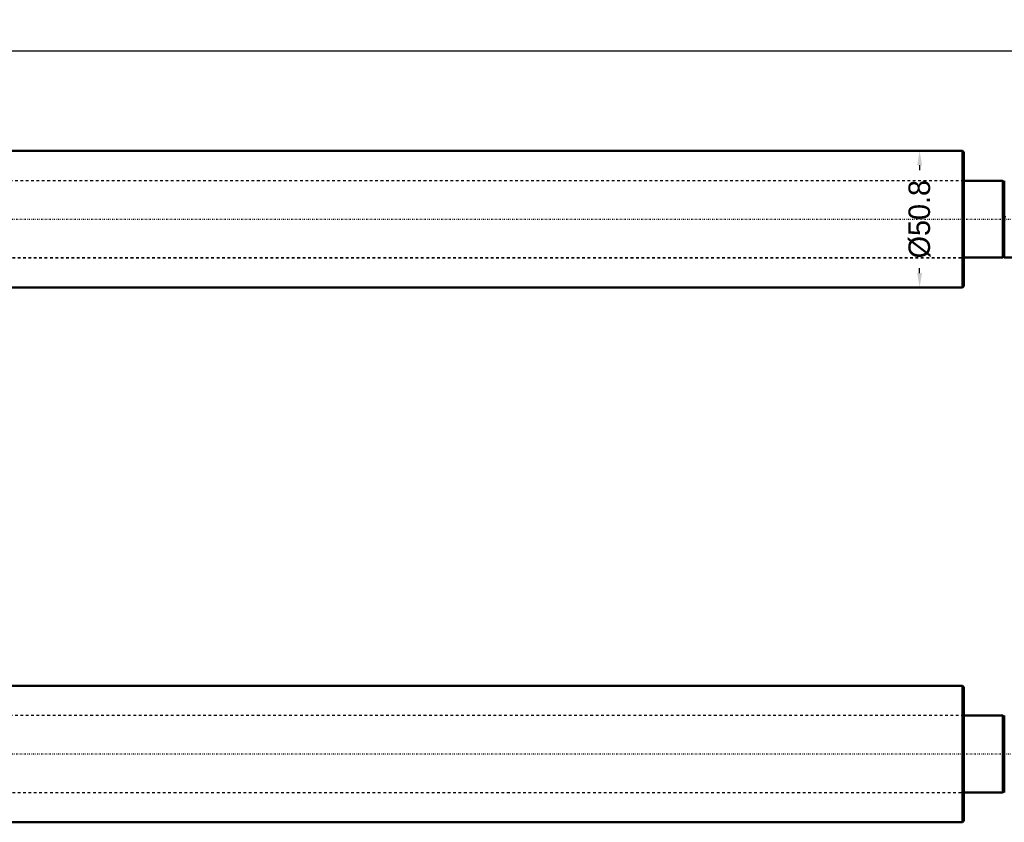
# Model space of a CAD drawing. Header units: millimetres. Extents: x -2 to 1116, y 0 to 312.
# Tile 4 of 13: x 557 to 924, y 13 to 312. Entities that reach past the tile are written whole.
import ezdxf

# ---------------------------------------------------------------- set-up
doc = ezdxf.new("R2010")
doc.units = ezdxf.units.MM
doc.linetypes.add('Center', pattern=[1.5, 0.45, -0.5, 0.05, -0.5])
doc.linetypes.add('Dashed', pattern=[2, 1, -1])
for name, color, linetype, lineweight in [('am_0', 7, 'Continuous', 50), ('am_3', 6, 'Dashed', 25), ('am_6', 2, 'Continuous', 35), ('am_7', 7, 'Center', 25), ('am_8', 3, 'Continuous', 25)]:
    doc.layers.add(name, color=color, linetype=linetype, lineweight=lineweight)
doc.dimstyles.new('ISO-25', dxfattribs={"dimtxt": 2.5, "dimasz": 2.5, "dimexe": 1.25, "dimexo": 0.625, "dimtad": 1, "dimtxsty": 'Standard', "dimcen": 2.5, "dimadec": 0, "dimazin": 0, "dimtfac": 1, "dimtmove": 0, "dimatfit": 3, "dimfxl": 1, "dimarcsym": 0})

# ---------------------------------------------------------------- blocks, each defined once
blk = doc.blocks.new('1_ID1012G5A406100000L5000T_0_in_ID10K_12_G4A_40_610_0000L50_0__1000')
at = {"layer": 'am_0'}
for p, q in [((923, 52.9), (908.5, 52.9)), ((923, 52.9), (923, 24.3)), ((923.5, 52.4), (923, 52.9)), ((923.5, 52.9), (923.5, 24.3)), ((908.5, 24.3), (923, 24.3)), ((923, 24.3), (923.5, 24.8))]:
    blk.add_line(p, q, dxfattribs=at)
at = {"layer": 'am_3'}
for p, q in [((908.5, 52.9), (274.5, 52.9)), ((274.5, 24.3), (908.5, 24.3))]:
    blk.add_line(p, q, dxfattribs=at)
at = {"layer": 'am_6'}
for tag, p, flags in [('CATALOG', (948.5, 51.83), 8), ('NB', (948.5, 54.33), 8), ('NN', (948.5, 53.83), 8), ('NT', (948.5, 53.33), 8), ('NBSYN', (948.5, 52.83), 8), ('LINA', (948.5, 52.33), 8), ('MODEL', (948.5, 51.33), 8), ('IV', (948.5, 50.83), 8), ('STROKE', (948.5, 49.33), 8), ('GR', (948.5, 49.83), 8), ('MAST', (948.5, 50.33), 8), ('POS', (948.5, 48.83), 8), ('FC', (948.5, 48.33), 8), ('RC', (948.5, 47.83), 8), ('POORC', (948.5, 47.33), 8), ('TEXT', (948.5, 44.33), 8), ('OPTION', (948.5, 45.33), 8), ('CL', (948.5, 44.83), 8), ('PF', (948.5, 46.83), 8), ('LS', (948.5, 46.33), 8), ('IL', (948.5, 45.83), 8), ('PSOL_0', (948.5, 43.33), 9), ('PSOL_1', (948.5, 42.83), 9), ('PSOL_2', (948.5, 42.33), 9), ('PSOL_3', (948.5, 41.83), 9)]:
    blk.add_attdef(tag, p, '', height=0.5, dxfattribs=dict(at, flags=flags))
blk = doc.blocks.new('2_ID1012G5A406100000L5000T_0_in_ID10K_12_G4A_40_610_0000L50_0__1000')
at = {"layer": 'am_0'}
for p, q in [((908, 64), (162.45, 64)), ((908.5, 63.5), (908, 64)), ((908, 64), (908, 13.2)), ((908.5, 63.5), (908.5, 13.7)), ((162.45, 13.2), (908, 13.2)), ((908, 13.2), (908.5, 13.7))]:
    blk.add_line(p, q, dxfattribs=at)
at = {"layer": 'am_3'}
for p, q in [((908.5, 52.91), (278.5, 52.91)), ((278.5, 24.29), (908.5, 24.29))]:
    blk.add_line(p, q, dxfattribs=at)
at = {"layer": 'am_7'}
blk.add_line((118.85, 38.6), (955.95, 38.6), dxfattribs=at)
at = {"layer": 'am_6'}
for tag, p, flags in [('NB', (960.95, 77.2), 8), ('NN', (960.95, 76.7), 8), ('CATALOG', (960.95, 74.7), 8), ('NT', (960.95, 76.2), 8), ('NBSYN', (960.95, 75.7), 8), ('LINA', (960.95, 75.2), 8), ('MODEL', (960.95, 74.2), 8), ('IV', (960.95, 73.7), 8), ('MAST', (960.95, 73.2), 8), ('STROKE', (960.95, 72.2), 8), ('GR', (960.95, 72.7), 8), ('POS', (960.95, 71.7), 8), ('FC', (960.95, 71.2), 8), ('RC', (960.95, 70.7), 8), ('POORC', (960.95, 70.2), 8), ('PF', (960.95, 69.7), 8), ('LS', (960.95, 69.2), 8), ('TEXT', (960.95, 67.2), 8), ('OPTION', (960.95, 68.2), 8), ('CL', (960.95, 67.7), 8), ('IL', (960.95, 68.7), 8), ('PSOL_0', (960.95, 66.2), 9), ('PSOL_1', (960.95, 65.7), 9), ('PSOL_2', (960.95, 65.2), 9), ('PSOL_3', (960.95, 64.7), 9), ('PSOL_4', (960.95, 64.2), 9)]:
    blk.add_attdef(tag, p, '', height=0.5, dxfattribs=dict(at, flags=flags))
blk = doc.blocks.new('3_ID1012G5A406100000L5000T_0_in_ID10K_12_G4A_40_610_0000L50_0__1000')
at = {"layer": 'am_0'}
for p, q in [((923, 251.77), (908.5, 251.77)), ((923.5, 251.27), (923, 251.77)), ((923, 251.77), (923, 223.17)), ((923.5, 251.77), (923.5, 223.17)), ((923, 223.17), (923.5, 223.67)), ((908.5, 223.17), (923, 223.17)), ((923.5, 223.17), (943, 223.17))]:
    blk.add_line(p, q, dxfattribs=at)
for points in [[(923.5, 237.47), (923.54, 236.81)], [(923.64, 238.69), (923.5, 237.47)]]:
    blk.add_lwpolyline(points, dxfattribs=at)
at = {"layer": 'am_3'}
for p, q in [((908.5, 251.77), (274.5, 251.77)), ((274.5, 223.17), (908.5, 223.17))]:
    blk.add_line(p, q, dxfattribs=at)
at = {"layer": 'am_6'}
for tag, p, flags in [('CATALOG', (948.5, 249.27), 8), ('NB', (948.5, 251.77), 8), ('NN', (948.5, 251.27), 8), ('NT', (948.5, 250.77), 8), ('NBSYN', (948.5, 250.27), 8), ('LINA', (948.5, 249.77), 8), ('MODEL', (948.5, 248.77), 8), ('STROKE', (948.5, 246.77), 8), ('GR', (948.5, 247.27), 8), ('IV', (948.5, 248.27), 8), ('MAST', (948.5, 247.77), 8), ('POS', (948.5, 246.27), 8), ('FC', (948.5, 245.77), 8), ('RC', (948.5, 245.27), 8), ('TEXT', (948.5, 241.77), 8), ('OPTION', (948.5, 242.77), 8), ('CL', (948.5, 242.27), 8), ('POORC', (948.5, 244.77), 8), ('PF', (948.5, 244.27), 8), ('LS', (948.5, 243.77), 8), ('IL', (948.5, 243.27), 8), ('PSOL_0', (948.5, 240.77), 9), ('PSOL_1', (948.5, 240.27), 9), ('PSOL_2', (948.5, 239.77), 9), ('PSOL_3', (948.5, 239.27), 9)]:
    blk.add_attdef(tag, p, '', height=0.5, dxfattribs=dict(at, flags=flags))
blk = doc.blocks.new('4_ID1012G5A406100000L5000T_0_in_ID10K_12_G4A_40_610_0000L50_0__1000')
at = {"layer": 'am_0'}
for p, q in [((908, 262.87), (162.45, 262.87)), ((908.5, 262.37), (908, 262.87)), ((908, 262.87), (908, 212.07)), ((908.5, 262.37), (908.5, 212.57)), ((908, 212.07), (908.5, 212.57)), ((162.45, 212.07), (908, 212.07))]:
    blk.add_line(p, q, dxfattribs=at)
at = {"layer": 'am_3'}
for p, q in [((908.5, 251.78), (278.5, 251.78)), ((278.5, 223.16), (908.5, 223.16))]:
    blk.add_line(p, q, dxfattribs=at)
at = {"layer": 'am_7'}
blk.add_line((118.85, 237.47), (955.95, 237.47), dxfattribs=at)
at = {"layer": 'am_6'}
for tag, p, flags in [('NB', (960.95, 276.07), 8), ('NN', (960.95, 275.57), 8), ('NT', (960.95, 275.07), 8), ('NBSYN', (960.95, 274.57), 8), ('STROKE', (960.95, 271.07), 8), ('CATALOG', (960.95, 273.57), 8), ('GR', (960.95, 271.57), 8), ('LINA', (960.95, 274.07), 8), ('MODEL', (960.95, 273.07), 8), ('IV', (960.95, 272.57), 8), ('MAST', (960.95, 272.07), 8), ('POS', (960.95, 270.57), 8), ('OPTION', (960.95, 267.07), 8), ('FC', (960.95, 270.07), 8), ('RC', (960.95, 269.57), 8), ('POORC', (960.95, 269.07), 8), ('PF', (960.95, 268.57), 8), ('LS', (960.95, 268.07), 8), ('IL', (960.95, 267.57), 8), ('TEXT', (960.95, 266.07), 8), ('CL', (960.95, 266.57), 8), ('PSOL_0', (960.95, 265.07), 9), ('PSOL_1', (960.95, 264.57), 9), ('PSOL_2', (960.95, 264.07), 9), ('PSOL_3', (960.95, 263.57), 9), ('PSOL_4', (960.95, 263.07), 9)]:
    blk.add_attdef(tag, p, '', height=0.5, dxfattribs=dict(at, flags=flags))
blk = doc.blocks.new('*D8')
at = {"layer": 'am_8', "color": 0, "lineweight": -2}
for p, q in [((908, 262.87), (892, 262.87)), ((892, 257.54), (892, 255.68)), ((892, 217.4), (892, 219.26)), ((908, 212.07), (892, 212.07))]:
    blk.add_line(p, q, dxfattribs=at)
at = {"layer": 'am_8', "color": 0}
for points in [[(892.89, 257.54), (891.11, 257.54), (892, 262.87)], [(891.11, 217.4), (892.89, 217.4), (892, 212.07)]]:
    blk.add_solid(points, dxfattribs=at)
at = {"layer": 'Defpoints', "color": 0}
for p in [(896, 262.87), (908, 262.87), (908, 212.07)]:
    blk.add_point(p, dxfattribs=at)
at = {"layer": 'am_8', "color": 0, "insert": (892, 237.47), "char_height": 8, "attachment_point": 5, "rotation": 90}
blk.add_mtext('Ø50.8', dxfattribs=at)
blk = doc.blocks.new('*D11')
at = {"layer": 'am_8', "color": 0, "lineweight": -2}
for p, q in [((14, 237.47), (14, 300.07)), ((19.33, 300.07), (926.67, 300.07)), ((932, 237.47), (932, 300.07))]:
    blk.add_line(p, q, dxfattribs=at)
at = {"layer": 'am_8', "color": 0}
for points in [[(19.33, 300.96), (19.33, 299.18), (14, 300.07)], [(926.67, 299.18), (926.67, 300.96), (932, 300.07)]]:
    blk.add_solid(points, dxfattribs=at)
at = {"layer": 'Defpoints', "color": 0}
for p in [(932, 296.07), (14, 237.47), (932, 237.47)]:
    blk.add_point(p, dxfattribs=at)
at = {"layer": 'am_8', "color": 0, "insert": (473, 306.47), "char_height": 8, "attachment_point": 5}
blk.add_mtext('918', dxfattribs=at)

msp = doc.modelspace()

# ---------------------------------------------------------------- block references
for name in ['4_ID1012G5A406100000L5000T_0_in_ID10K_12_G4A_40_610_0000L50_0__1000', '3_ID1012G5A406100000L5000T_0_in_ID10K_12_G4A_40_610_0000L50_0__1000', '2_ID1012G5A406100000L5000T_0_in_ID10K_12_G4A_40_610_0000L50_0__1000', '1_ID1012G5A406100000L5000T_0_in_ID10K_12_G4A_40_610_0000L50_0__1000']:
    msp.add_blockref(name, (0, 0))

# ---------------------------------------------------------------- dimensions: what is measured, and where the dimension line sits
at = {"layer": 'am_8'}
dim = msp.add_linear_dim(base=(932, 300.07), p1=(14, 237.47), p2=(932, 237.47), text='918', dimstyle='ISO-25', override={"dimtxt": 8, "dimasz": 5.333333, "dimexe": 0, "dimexo": 0, "dimgap": 2.4}, dxfattribs=at)
dim.commit()
dim.dimension.update_dxf_attribs({"geometry": '*D11', "text_midpoint": (473, 300.07), "dimtype": 160})
dim = msp.add_linear_dim(base=(892, 262.87), p1=(908, 212.07), p2=(908, 262.87), angle=90, text='Ø50.8', dimstyle='ISO-25', override={"dimtxt": 8, "dimasz": 5.333333, "dimexe": 0, "dimexo": 0, "dimgap": 2.4}, dxfattribs=at)
dim.commit()
dim.dimension.update_dxf_attribs({"geometry": '*D8', "text_midpoint": (892, 237.47), "dimtype": 160, "text_rotation": 90})

doc.saveas('drawing.dxf')
